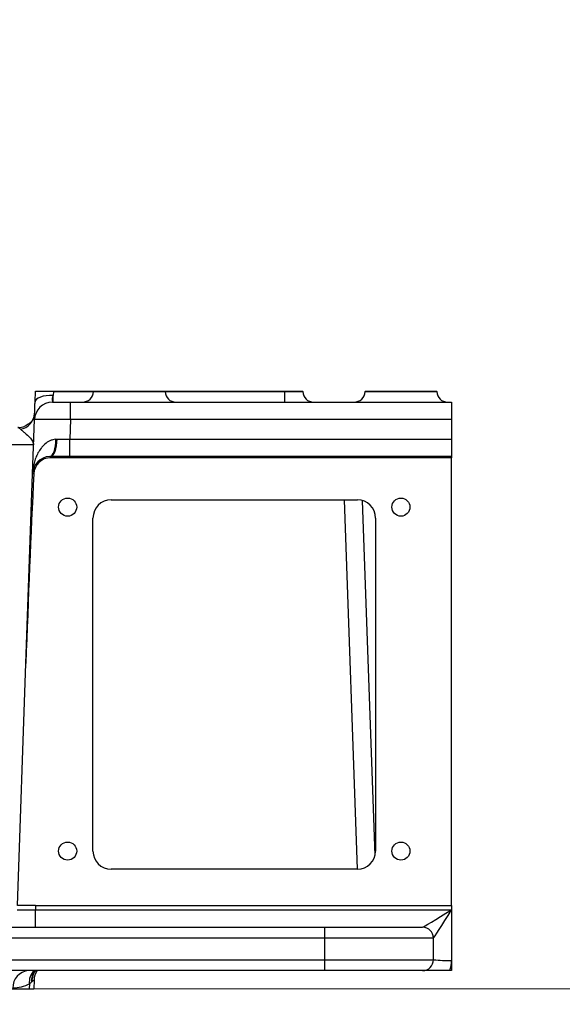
# Model space of a CAD drawing. Header units: millimetres. Extents: x -7 to 844, y 0 to 594.
# Tile 23 of 137: x 331 to 342, y 158 to 179. Entities that reach past the tile are written whole.
import ezdxf

# ---------------------------------------------------------------- set-up
doc = ezdxf.new("R2010")
doc.units = ezdxf.units.MM
doc.styles.add('SLDTEXTSTYLE2', font='HYSWLONGFANGSONG.TTF', dxfattribs={"bigfont": 'bigfont'})
doc.styles.add('SLDTEXTSTYLE3', font='HYSWLONGFANGSONG.TTF')
doc.dimstyles.new('SLDDIMSTYLE1', dxfattribs={"dimtxt": 9.875366, "dimasz": 4.884615, "dimexe": 0, "dimexo": 0.0625, "dimgap": 2.468842, "dimtad": 2, "dimlfac": 13, "dimrnd": 1e-09, "dimzin": 12, "dimdsep": 46, "dimtxsty": 'SLDTEXTSTYLE3', "dimsah": 1, "dimcen": 0.09, "dimadec": 0, "dimazin": 3, "dimtfac": 1, "dimtdec": 3, "dimtofl": 0, "dimtmove": 0, "dimatfit": 3, "dimfxl": 1, "dimfrac": 2, "dimtolj": 1, "dimtzin": 12, "dimarcsym": 0})
doc.dimstyles.new('SLDDIMSTYLE13', dxfattribs={"dimtxt": 9.875366, "dimasz": 4.884615, "dimexe": 0, "dimexo": 0.0625, "dimgap": 2.468842, "dimtad": 0, "dimtih": 1, "dimtoh": 1, "dimlfac": 5, "dimrnd": 1e-09, "dimzin": 12, "dimdsep": 46, "dimtxsty": 'SLDTEXTSTYLE3', "dimblk1": 'NONE', "dimblk2": 'NONE', "dimsah": 1, "dimcen": 0, "dimadec": 0, "dimazin": 3, "dimtfac": 1, "dimtdec": 3, "dimtofl": 0, "dimtmove": 0, "dimatfit": 3, "dimldrblk": 'NONE', "dimfxl": 1, "dimfrac": 2, "dimtolj": 1, "dimtzin": 12, "dimarcsym": 0})
doc.dimstyles.new('SLDDIMSTYLE14', dxfattribs={"dimtxt": 9.875366, "dimasz": 4.884615, "dimexe": 0, "dimexo": 0.0625, "dimgap": 2.468842, "dimtad": 0, "dimtih": 1, "dimtoh": 1, "dimlfac": 5, "dimrnd": 1e-09, "dimzin": 12, "dimdsep": 46, "dimtxsty": 'SLDTEXTSTYLE3', "dimblk1": 'NONE', "dimblk2": 'NONE', "dimsah": 1, "dimcen": 0, "dimadec": 0, "dimazin": 3, "dimtfac": 1, "dimtdec": 3, "dimtmove": 0, "dimatfit": 3, "dimldrblk": 'NONE', "dimfxl": 1, "dimfrac": 2, "dimtolj": 1, "dimtzin": 12, "dimarcsym": 0})
doc.dimstyles.new('SLDDIMSTYLE15', dxfattribs={"dimtxt": 9.875366, "dimasz": 4.884615, "dimexe": 0, "dimexo": 0.0625, "dimgap": 2.468842, "dimtad": 0, "dimtih": 1, "dimtoh": 1, "dimlfac": 5, "dimrnd": 1e-09, "dimzin": 12, "dimdsep": 46, "dimtxsty": 'SLDTEXTSTYLE3', "dimblk1": 'NONE', "dimblk2": 'NONE', "dimsah": 1, "dimcen": 0, "dimadec": 0, "dimazin": 3, "dimtfac": 1, "dimtdec": 3, "dimtmove": 0, "dimatfit": 3, "dimldrblk": 'NONE', "dimfxl": 1, "dimfrac": 2, "dimtolj": 1, "dimtzin": 12, "dimarcsym": 0})
doc.dimstyles.new('SLDDIMSTYLE2', dxfattribs={"dimtxt": 8.4646, "dimasz": 4.884615, "dimexe": 0, "dimexo": 0.0625, "dimgap": 2.11615, "dimtad": 2, "dimlfac": 13, "dimrnd": 1e-09, "dimzin": 12, "dimdsep": 46, "dimtxsty": 'SLDTEXTSTYLE3', "dimsah": 1, "dimcen": 0.09, "dimadec": 0, "dimazin": 3, "dimtfac": 1, "dimtdec": 3, "dimtofl": 0, "dimtmove": 0, "dimatfit": 3, "dimfxl": 1, "dimfrac": 2, "dimtolj": 1, "dimtzin": 12, "dimarcsym": 0})
doc.dimstyles.new('SLDDIMSTYLE8', dxfattribs={"dimtxt": 9.875366, "dimasz": 4.884615, "dimexe": 0, "dimexo": 0.0625, "dimgap": 2.468842, "dimtad": 0, "dimtih": 1, "dimtoh": 1, "dimlfac": 3, "dimrnd": 1e-09, "dimzin": 12, "dimdsep": 46, "dimtxsty": 'SLDTEXTSTYLE3', "dimblk1": 'NONE', "dimblk2": 'NONE', "dimsah": 1, "dimcen": 0, "dimadec": 0, "dimazin": 3, "dimtol": 1, "dimtp": 0.015, "dimtfac": 1, "dimtdec": 3, "dimtmove": 0, "dimatfit": 3, "dimldrblk": 'NONE', "dimfxl": 1, "dimfrac": 2, "dimtolj": 1, "dimtzin": 12, "dimarcsym": 0})

# ---------------------------------------------------------------- blocks, each defined once
blk = doc.blocks.new('_D')
at = {"color": 7, "linetype": 'Continuous', "lineweight": 18}
for p, q in [((384.751, 252.939), (384.751, 104.223)), ((304.139, 165.644), (304.139, 104.223)), ((384.751, 105.223), (304.139, 105.223))]:
    blk.add_line(p, q, dxfattribs=at)
for points in [[(304.139, 105.223), (309.023, 104.472), (309.023, 105.975)], [(384.751, 105.223), (379.867, 105.975), (379.867, 104.472)]]:
    blk.add_solid(points, dxfattribs=at)
at = {"color": 7, "linetype": 'Continuous', "lineweight": 18, "insert": (335.802, 117.16), "char_height": 9.2604, "attachment_point": 1, "style": 'SLDTEXTSTYLE3'}
blk.add_mtext('1027', dxfattribs=at)
blk = doc.blocks.new('_D_2')
at = {"color": 7, "linetype": 'Continuous', "lineweight": 18}
for p, q in [((446.215, 288.028), (446.215, 84.223)), ((304.139, 165.644), (304.139, 84.223)), ((446.215, 85.223), (304.139, 85.223))]:
    blk.add_line(p, q, dxfattribs=at)
for points in [[(304.139, 85.223), (309.023, 84.472), (309.023, 85.975)], [(446.215, 85.223), (441.331, 85.975), (441.331, 84.472)]]:
    blk.add_solid(points, dxfattribs=at)
at = {"color": 7, "linetype": 'Continuous', "lineweight": 18, "insert": (366.534, 97.16), "char_height": 9.2604, "attachment_point": 1, "style": 'SLDTEXTSTYLE3'}
blk.add_mtext('1847', dxfattribs=at)
blk = doc.blocks.new('_D_7')
at = {"color": 7, "linetype": 'Continuous', "lineweight": 18}
for p, q in [((446.215, 288.028), (425.561, 288.028)), ((426.561, 288.028), (426.561, 158.336)), ((330.94, 158.336), (427.561, 158.336))]:
    blk.add_line(p, q, dxfattribs=at)
for points in [[(426.561, 288.028), (425.81, 283.144), (427.312, 283.144)], [(426.561, 158.336), (427.312, 163.221), (425.81, 163.221)]]:
    blk.add_solid(points, dxfattribs=at)
at = {"color": 7, "linetype": 'Continuous', "lineweight": 18, "insert": (416.329, 215.774), "char_height": 7.9375, "attachment_point": 1, "rotation": 90, "style": 'SLDTEXTSTYLE3'}
blk.add_mtext('1686', dxfattribs=at)
blk = doc.blocks.new('_D_12')
at = {"color": 7, "linetype": 'Continuous', "lineweight": 18}
for p, q in [((283.979, 210.182), (409.462, 210.182)), ((408.462, 210.182), (408.462, 158.336)), ((330.94, 158.336), (409.462, 158.336))]:
    blk.add_line(p, q, dxfattribs=at)
for points in [[(408.462, 210.182), (407.71, 205.298), (409.213, 205.298)], [(408.462, 158.336), (409.213, 163.221), (407.71, 163.221)]]:
    blk.add_solid(points, dxfattribs=at)
at = {"color": 7, "linetype": 'Continuous', "lineweight": 18, "insert": (398.23, 178.703), "char_height": 7.9375, "attachment_point": 1, "rotation": 90, "style": 'SLDTEXTSTYLE3'}
blk.add_mtext('674', dxfattribs=at)
blk = doc.blocks.new('_D_28')
at = {"color": 7, "linetype": 'Continuous', "lineweight": 18}
blk.add_line((754.604, 285.289), (748.254, 285.289), dxfattribs=at)
at = {"color": 7, "linetype": 'Continuous', "lineweight": 18, "char_height": 9.2604, "attachment_point": 1}
for s, insert, style in [('10H7深15', (669.173, 320.457), 'SLDTEXTSTYLE2'), ('%%c', (657.557, 320.457), 'SLDTEXTSTYLE3'), ('Depth 15', (665.328, 308.23), 'SLDTEXTSTYLE3')]:
    blk.add_mtext(s, dxfattribs=dict(at, insert=insert, style=style))
blk = doc.blocks.new('_None')
blk = doc.blocks.new('_D_45')
at = {"color": 7, "linetype": 'Continuous', "lineweight": 18}
blk.add_line((521.285, 333.673), (471.743, 333.673), dxfattribs=at)
at = {"color": 7, "linetype": 'Continuous', "lineweight": 18, "char_height": 9.2604, "attachment_point": 1}
for s, insert, style in [('H8通', (502.411, 345.611), 'SLDTEXTSTYLE2'), ('%%c', (482.152, 345.611), 'SLDTEXTSTYLE3'), ('2-', (471.743, 345.611), 'SLDTEXTSTYLE3'), ('30', (493.768, 345.611), 'SLDTEXTSTYLE3')]:
    blk.add_mtext(s, dxfattribs=dict(at, insert=insert, style=style))
blk = doc.blocks.new('_D_46')
at = {"color": 7, "linetype": 'Continuous', "lineweight": 18}
blk.add_line((688.896, 334.435), (722.792, 334.435), dxfattribs=at)
at = {"color": 7, "linetype": 'Continuous', "lineweight": 18, "attachment_point": 1}
for s, insert, char_height, style in [('通', (714.149, 346.373), 9.26, 'SLDTEXTSTYLE2'), ('8-', (690.483, 346.373), 9.2604, 'SLDTEXTSTYLE3'), ('M20', (700.893, 346.373), 9.2604, 'SLDTEXTSTYLE3')]:
    blk.add_mtext(s, dxfattribs=dict(at, insert=insert, char_height=char_height, style=style))
blk = doc.blocks.new('_D_55')
at = {"color": 7, "linetype": 'Continuous', "lineweight": 18}
blk.add_line((512.91, 531.632), (472.011, 531.632), dxfattribs=at)
at = {"color": 7, "linetype": 'Continuous', "lineweight": 18, "attachment_point": 1}
for s, insert, char_height, style in [('通', (502.68, 543.569), 9.26, 'SLDTEXTSTYLE2'), ('%%c', (482.421, 543.569), 9.2604, 'SLDTEXTSTYLE3'), ('8-', (472.011, 543.569), 9.2604, 'SLDTEXTSTYLE3'), ('22', (494.037, 543.569), 9.2604, 'SLDTEXTSTYLE3')]:
    blk.add_mtext(s, dxfattribs=dict(at, insert=insert, char_height=char_height, style=style))

msp = doc.modelspace()

# ---------------------------------------------------------------- linework, layer by layer
at = {"color": 7, "linetype": 'Continuous', "lineweight": 25}
for p, q in [((331.062507, 170.804386), (331.070331, 171.028446)), ((331.444482, 171.028446), (331.446888, 171.028446)), ((331.446888, 171.026675), (331.446888, 171.028446)), ((331.446888, 171.028446), (332.3011, 171.028446)), ((331.454431, 171.020392), (331.446888, 170.93939)), ((331.446888, 170.797676), (331.446888, 170.93939)), ((332.3011, 171.028446), (332.300819, 171.020392)), ((332.3011, 171.028446), (333.823445, 171.028446)), ((333.823726, 171.020392), (333.823445, 171.028446)), ((333.823445, 171.028446), (336.369965, 171.028446)), ((336.369965, 171.020392), (336.369965, 171.028446)), ((336.369965, 171.028446), (336.746522, 171.028446)), ((336.369965, 170.797676), (336.369965, 171.020392)), ((336.369965, 171.020392), (336.746803, 171.020392)), ((336.746803, 171.020392), (336.746522, 171.028446)), ((338.070331, 171.028446), (338.07005, 171.020392)), ((338.070331, 171.028446), (339.592675, 171.028446)), ((339.592957, 171.020392), (339.592675, 171.028446)), ((331.433691, 170.797676), (331.818072, 170.797676)), ((331.818072, 170.426484), (331.818072, 170.797676)), ((331.818072, 170.797676), (339.908426, 170.797676)), ((339.908426, 170.797676), (339.908426, 170.426484)), ((331.009017, 169.272638), (331.04931, 170.426484)), ((331.04978, 170.439938), (331.050933, 170.472967)), ((331.818072, 170.426484), (331.803515, 170.00962)), ((339.908426, 170.426484), (331.818072, 170.426484)), ((339.908426, 170.426484), (339.908426, 170.00962)), ((331.803515, 169.641129), (331.803515, 170.00962)), ((331.803515, 170.00962), (339.908426, 170.00962)), ((339.908426, 170.00962), (339.908426, 169.641129)), ((331.393398, 169.643753), (331.393398, 169.617191)), ((339.908426, 169.617191), (331.393398, 169.617191)), ((339.908426, 169.641129), (331.803515, 169.641129)), ((339.908426, 169.641129), (339.908426, 169.617191)), ((339.908426, 160.105369), (339.908426, 169.617191)), ((330.868367, 165.244962), (331.009017, 169.272638)), ((332.677657, 168.720753), (337.908426, 168.720753)), ((338.282704, 161.17064), (338.019622, 168.704329)), ((332.293042, 161.259215), (332.293042, 168.336138)), ((338.293042, 168.336138), (338.293042, 161.259215)), ((330.688889, 160.105369), (330.868367, 165.244962)), ((337.908426, 160.874599), (332.677657, 160.874599)), ((331.07327, 160.105369), (330.688889, 160.105369)), ((331.07327, 160.105369), (331.070115, 160.015023)), ((331.07327, 160.105369), (339.908426, 160.105369)), ((339.908426, 160.105369), (339.908426, 160.015023)), ((331.070115, 159.64383), (331.070115, 160.015023)), ((331.070115, 160.015023), (339.908426, 160.015023)), ((339.908426, 160.015023), (339.908426, 158.9381)), ((324.409442, 159.64383), (337.216119, 159.64383)), ((337.216119, 159.413061), (337.216119, 159.64383)), ((337.216119, 159.64383), (339.293042, 159.64383)), ((339.293042, 159.64383), (339.293417, 159.64383)), ((337.216119, 159.413061), (324.409442, 159.413061)), ((339.523811, 159.413061), (337.216119, 159.413061)), ((337.216119, 158.951523), (337.216119, 159.413061)), ((339.523811, 158.951523), (339.523811, 159.413061)), ((324.382635, 158.951523), (337.216119, 158.951523)), ((337.216119, 158.720753), (337.216119, 158.951523)), ((337.216119, 158.951523), (339.523811, 158.951523)), ((339.908426, 158.9381), (339.908426, 158.720753)), ((337.216119, 158.720753), (324.41769, 158.720753)), ((339.293042, 158.720753), (337.216119, 158.720753)), ((339.908426, 158.720753), (339.868766, 158.720753)), ((330.943315, 158.437312), (330.940235, 158.336138)), ((331.04172, 158.516835), (331.03541, 158.336138)), ((319.198994, 158.336138), (330.940235, 158.336138)), ((330.940235, 158.336138), (331.03541, 158.336138))]:
    msp.add_line(p, q, dxfattribs=at)
at = {"color": 8, "linetype": 'Continuous', "lineweight": 25}
for p, q in [((331.454431, 171.020392), (332.300819, 171.020392)), ((332.300819, 171.020392), (333.823726, 171.020392)), ((333.823726, 171.020392), (336.369965, 171.020392)), ((338.07005, 171.020392), (339.592957, 171.020392)), ((337.908661, 160.8746), (337.634667, 168.720753))]:
    msp.add_line(p, q, dxfattribs=at)
at = {"color": 7, "linetype": 'Continuous', "lineweight": 25, "flags": 128}
for points in [[(331.446888, 170.93939), (331.372527, 170.938796), (331.300975, 170.932618), (331.234935, 170.921089), (331.176901, 170.904645), (331.129067, 170.883906), (331.093238, 170.859656), (331.070768, 170.832811), (331.062507, 170.804386)], [(331.374122, 169.643347), (331.40157, 169.651524), (331.427367, 169.672979), (331.450603, 169.706953), (331.470457, 169.752247), (331.486229, 169.807261), (331.49736, 169.870052), (331.503459, 169.938403), (331.504309, 170.009899)], [(331.393398, 169.643753), (331.419037, 169.651906), (331.443768, 169.673375), (331.466717, 169.707403), (331.487072, 169.752783), (331.504113, 169.807912), (331.517236, 169.870838), (331.525978, 169.939335), (331.530029, 170.010979)]]:
    msp.add_lwpolyline(points, dxfattribs=at)
at = {"color": 7, "linetype": 'Continuous', "lineweight": 25}
for centre in [(331.75458, 168.566907), (338.831503, 168.566907), (331.75458, 161.259215), (338.831503, 161.259215)]:
    msp.add_circle(centre, 0.192308, dxfattribs=at)
for centre, radius, start, end in [((332.07019, 171.028446), 0.230769, 270, 358), ((334.054355, 171.028446), 0.230769, 182, 270), ((336.977431, 171.028446), 0.230769, 182, 270), ((337.839421, 171.028446), 0.230769, 270, 358), ((339.823585, 171.028446), 0.230769, 182, 270), ((331.433691, 170.413061), 0.384615, 90, 178), ((330.693731, 170.576253), 0.360751, 279.5028075, 356.285625), ((330.699819, 170.643795), 0.38458, 270.0000406, 292.0259792), ((331.393398, 169.259215), 0.384615, 92.8727073, 178), ((331.393398, 169.259215), 0.357976, 90, 177.2143304), ((331.031137, 169.215862), 0.060932, 85.568383, 111.2862657), ((332.677657, 168.336138), 0.384615, 90, 180), ((337.908426, 168.336138), 0.384615, 0, 90), ((332.677657, 161.259215), 0.384615, 180, 270), ((337.908426, 161.259215), 0.384615, 270, 0), ((339.293042, 159.413061), 0.230769, 0, 90), ((339.293346, 159.413131), 0.230699, 0.0523261, 89.9825876), ((339.293042, 158.951523), 0.230769, 270, 0), ((339.81239, 161.703331), 2.766899, 264.0133467, 271.989088), ((339.293042, 158.9381), 0.615385, 339.3175795, 0), ((330.949286, 158.363171), 0.35865, 94.4237409, 182.1748729), ((331.426102, 158.503412), 0.384615, 145.5916305, 178)]:
    msp.add_arc(centre, radius, start, end, dxfattribs=at)
at = {"color": 8, "linetype": 'Continuous', "lineweight": 25}
for centre, radius, start, end in [((331.282933, 158.480786), 0.34239, 135.5039922, 187.2947013), ((331.335307, 158.501278), 0.350524, 141.2344509, 184.3498476), ((331.360568, 158.500666), 0.363847, 142.7791926, 182.4534582)]:
    msp.add_arc(centre, radius, start, end, dxfattribs=at)
at = {"color": 7, "linetype": 'Continuous', "lineweight": 25}
for centre, major_axis, ratio, start_param, end_param in [((331.818541, 170.413061), (0.769231, -0.013419), 0.017433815, 1.571709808, 3.14128816), ((330.260338, 169.874599), (0.770168, 0.013435), 0.017391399, 6.28227405, 7.851852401), ((331.252749, 165.231539), (0.38485, 11.020649), 0.034878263, 1.196184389, 1.570796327), ((331.071052, 160.028446), (0.385319, 0.013455), 0.034708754, 3.139165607, 4.708743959), ((339.908426, 160.028446), (0.615355, 0.384494), 0.015689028, 3.166696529, 4.702586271), ((339.908426, 160.028446), (0.384568, 0.615145), 0.009809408, 3.160809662, 4.696699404), ((339.908426, 159.413061), (0.384615, 0), 0.020939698, 3.106686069, 3.141592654)]:
    msp.add_ellipse(centre, major_axis=major_axis, ratio=ratio, start_param=start_param, end_param=end_param, dxfattribs=at)
for points, knots in [([(331.070331, 171.028446), (331.070331, 171.028446), (331.072736, 171.028446), (331.079803, 171.028446), (331.08274, 171.028446), (331.089799, 171.028446), (331.093946, 171.028446), (331.107935, 171.028446), (331.119352, 171.028446), (331.14631, 171.028446), (331.162027, 171.028446), (331.196422, 171.028446), (331.215188, 171.028446), (331.255897, 171.028446), (331.277745, 171.028446), (331.345332, 171.028446), (331.394604, 171.028446), (331.444482, 171.028446)], [0, 0, 0, 0, 0.125, 0.125, 0.1875, 0.1875, 0.25, 0.25, 0.375, 0.375, 0.5, 0.5, 0.625, 0.625, 0.75, 0.75, 1, 1, 1, 1]), ([(331.446888, 170.93939), (331.439315, 170.931196), (331.43532, 170.921103), (331.430789, 170.901503), (331.43001, 170.891998), (331.4291, 170.874332), (331.429044, 170.866053), (331.429162, 170.850619), (331.429354, 170.843442), (331.429826, 170.830699), (331.43011, 170.825067), (331.430724, 170.815269), (331.431059, 170.811079), (331.432108, 170.80105), (331.432857, 170.797676), (331.433691, 170.797676)], [0, 0, 0, 0, 0.125, 0.125, 0.25, 0.25, 0.375, 0.375, 0.5, 0.5, 0.625, 0.625, 0.75, 0.75, 1, 1, 1, 1]), ([(331.446888, 171.026675), (331.449123, 171.024812), (331.451359, 171.02295), (331.453595, 171.021088), (331.453874, 171.020856), (331.454152, 171.020624), (331.454431, 171.020392)], [0, 0, 0, 0, 0.0001135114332, 0.0001135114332, 0.0001135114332, 0.0001276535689, 0.0001276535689, 0.0001276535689, 0.0001276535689]), ([(331.04931, 170.426484), (331.04931, 170.426484), (331.049618, 170.435286), (331.050531, 170.46144), (331.050913, 170.47238), (331.051806, 170.49796), (331.05232, 170.512665), (331.053481, 170.545916), (331.054135, 170.56464), (331.055544, 170.604989), (331.0563, 170.626636), (331.057913, 170.672829), (331.058773, 170.697461), (331.060586, 170.74939), (331.061529, 170.776381), (331.062507, 170.804386)], [0, 0, 0, 0, 0.25, 0.25, 0.375, 0.375, 0.5, 0.5, 0.625, 0.625, 0.75, 0.75, 0.875, 0.875, 1, 1, 1, 1]), ([(331.052719, 170.551326), (331.052719, 170.545763), (331.052718, 170.517033), (331.034821, 170.457216), (330.999496, 170.402087), (330.973597, 170.373146), (330.945688, 170.347565), (330.914018, 170.323683), (330.880163, 170.301665), (330.85283, 170.292492), (330.843254, 170.289278)], [0, 0, 0, 0, 0.060798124, 0.313952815, 0.570736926, 0.708861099, 0.771966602, 0.836524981, 0.942726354, 1, 1, 1, 1]), ([(330.753289, 170.220453), (330.746093, 170.225729), (330.74002, 170.230927), (330.730051, 170.240488), (330.726171, 170.244841), (330.719372, 170.251977), (330.716408, 170.254745), (330.709292, 170.258363), (330.705084, 170.259215), (330.699819, 170.259215)], [0, 0, 0, 0, 0.25, 0.25, 0.5, 0.5, 0.75, 0.75, 1, 1, 1, 1]), ([(330.753289, 170.220453), (330.768596, 170.20923), (330.784621, 170.196441), (330.817338, 170.169396), (330.834024, 170.155138), (330.883498, 170.11179), (330.915596, 170.082314), (330.970329, 170.025129), (330.99299, 169.99729), (331.016023, 169.95589), (331.021832, 169.942219), (331.027442, 169.921821), (331.028794, 169.915047), (331.030032, 169.904904), (331.030313, 169.901526), (331.030609, 169.894771), (331.030623, 169.891352), (331.030507, 169.888022)], [0, 0, 0, 0, 0.125, 0.125, 0.25, 0.25, 0.5, 0.5, 0.75, 0.75, 0.875, 0.875, 0.9375, 0.9375, 0.96875, 0.96875, 1, 1, 1, 1]), ([(331.504309, 170.009899), (331.481277, 170.007937), (331.459151, 170.003765), (331.416468, 169.991785), (331.395822, 169.983902), (331.337805, 169.956501), (331.303566, 169.93319), (331.256939, 169.893194), (331.242149, 169.878929), (331.214507, 169.849447), (331.201595, 169.834191), (331.165186, 169.787144), (331.143993, 169.754093), (331.106559, 169.685449), (331.090285, 169.64971), (331.062417, 169.576844), (331.05082, 169.539763), (331.031816, 169.464548), (331.024422, 169.426411), (331.013709, 169.349841), (331.010373, 169.311467), (331.009017, 169.272638)], [0, 0, 0, 0, 0.0625, 0.0625, 0.125, 0.125, 0.25, 0.25, 0.3125, 0.3125, 0.375, 0.375, 0.5, 0.5, 0.625, 0.625, 0.75, 0.75, 0.875, 0.875, 1, 1, 1, 1]), ([(331.530029, 170.010979), (331.573983, 170.01095), (331.619012, 170.009984), (331.710182, 170.008913), (331.756477, 170.008801), (331.803515, 170.00962)], [0, 0, 0, 0, 0.5, 0.5, 1, 1, 1, 1]), ([(331.803515, 169.641129), (331.734579, 169.641129), (331.665929, 169.641534), (331.529212, 169.642711), (331.461144, 169.643494), (331.393398, 169.643753)], [0, 0, 0, 0, 0.5, 0.5, 1, 1, 1, 1]), ([(339.868766, 158.720753), (339.83808, 158.720753), (339.807963, 158.720753), (339.763538, 158.720753), (339.748857, 158.720753), (339.719739, 158.720753), (339.705245, 158.720753), (339.662812, 158.720753), (339.635762, 158.720753), (339.583774, 158.720753), (339.558721, 158.720753), (339.48789, 158.720753), (339.445909, 158.720753), (339.386761, 158.720753), (339.367674, 158.720753), (339.3301, 158.720753), (339.31154, 158.720753), (339.293042, 158.720753)], [0, 0, 0, 0, 0.125, 0.125, 0.1875, 0.1875, 0.25, 0.25, 0.375, 0.375, 0.5, 0.5, 0.75, 0.75, 0.875, 0.875, 1, 1, 1, 1]), ([(330.943315, 158.437312), (330.886214, 158.407049), (330.828285, 158.385516), (330.710815, 158.356744), (330.651272, 158.349561), (330.590894, 158.349561)], [0, 0, 0, 0, 0.5, 0.5, 1, 1, 1, 1]), ([(331.04172, 158.516835), (331.04172, 158.516835), (331.037876, 158.514586), (331.026619, 158.507274), (331.021945, 158.504167), (331.010742, 158.496138), (331.004284, 158.491299), (330.997054, 158.485091)], [0, 0, 0, 0, 0.5, 0.5, 0.75, 0.75, 1, 1, 1, 1])]:
    msp.add_open_spline(points, degree=3, knots=knots, dxfattribs=at)
for points in [[(331.444482, 171.028446), (331.445313, 171.027897), (331.446123, 171.027312), (331.446888, 171.026675)], [(331.504309, 170.009899), (331.512814, 170.010624), (331.521387, 170.010985), (331.530029, 170.010979)], [(331.393398, 169.643753), (331.386929, 169.643802), (331.380498, 169.643667), (331.374122, 169.643347)], [(330.985793, 158.474692), (330.973413, 158.462583), (330.959279, 158.449874), (330.943315, 158.437312)], [(330.997054, 158.485091), (330.993465, 158.482009), (330.989708, 158.478522), (330.985793, 158.474692)]]:
    msp.add_open_spline(points, degree=3, dxfattribs=at)

# ---------------------------------------------------------------- dimensions: what is measured, and where the dimension line sits
at = {"color": 7, "linetype": 'Continuous', "lineweight": 18}
for p1, text, dimstyle, picture, middle in [((3.286, 2.923341), '8-<>通', 'SLDDIMSTYLE15', '_D_55', (491.667114, 539.014431)), ((4.915706, 3.435323), '2-<>H8通', 'SLDDIMSTYLE13', '_D_45', (495.719839, 341.056069))]:
    dim = msp.add_diameter_dim_2p(p1=p1, p2=(0, 0), text=text, dimstyle=dimstyle, dxfattribs=at)
    dim.commit()
    dim.dimension.update_dxf_attribs({"geometry": picture, "text_midpoint": middle, "dimtype": 163})
for p1, text, dimstyle, picture, middle in [((3.431977, 2.05165), '8-M20通', 'SLDDIMSTYLE14', '_D_46', (706.637658, 340.548883)), ((3.197717, 0.941065), '%%c10H7深15\\PDepth 15', 'SLDDIMSTYLE8', '_D_28', (680.650764, 308.580071))]:
    dim = msp.add_diameter_dim_2p(p1=p1, p2=(0, 0), text=text, dimstyle=dimstyle, override={"dimpost": '<>'}, dxfattribs=at)
    dim.commit()
    dim.dimension.update_dxf_attribs({"geometry": picture, "text_midpoint": middle, "dimtype": 163})
for base, p1, picture, middle in [((304.13856, 85.223083), (446.215483, 288.028446), '_D_2', (375.177022, 85.223083)), ((304.13856, 105.223083), (384.751206, 252.939317), '_D', (344.444883, 105.223083))]:
    dim = msp.add_linear_dim(base=base, p1=p1, p2=(304.13856, 165.644156), dimstyle='SLDDIMSTYLE1', dxfattribs=at)
    dim.commit()
    dim.dimension.update_dxf_attribs({"geometry": picture, "text_midpoint": middle, "dimtype": 160})
for base, p1, picture, middle in [((426.560986, 158.336138), (446.215483, 288.028446), '_D_7', (426.560986, 223.182292)), ((408.461635, 158.336138), (283.979068, 210.182292), '_D_12', (408.461635, 184.259215))]:
    dim = msp.add_linear_dim(base=base, p1=p1, p2=(330.940235, 158.336138), angle=90, dimstyle='SLDDIMSTYLE2', dxfattribs=at)
    dim.commit()
    dim.dimension.update_dxf_attribs({"geometry": picture, "text_midpoint": middle, "dimtype": 160})

doc.saveas('drawing.dxf')
